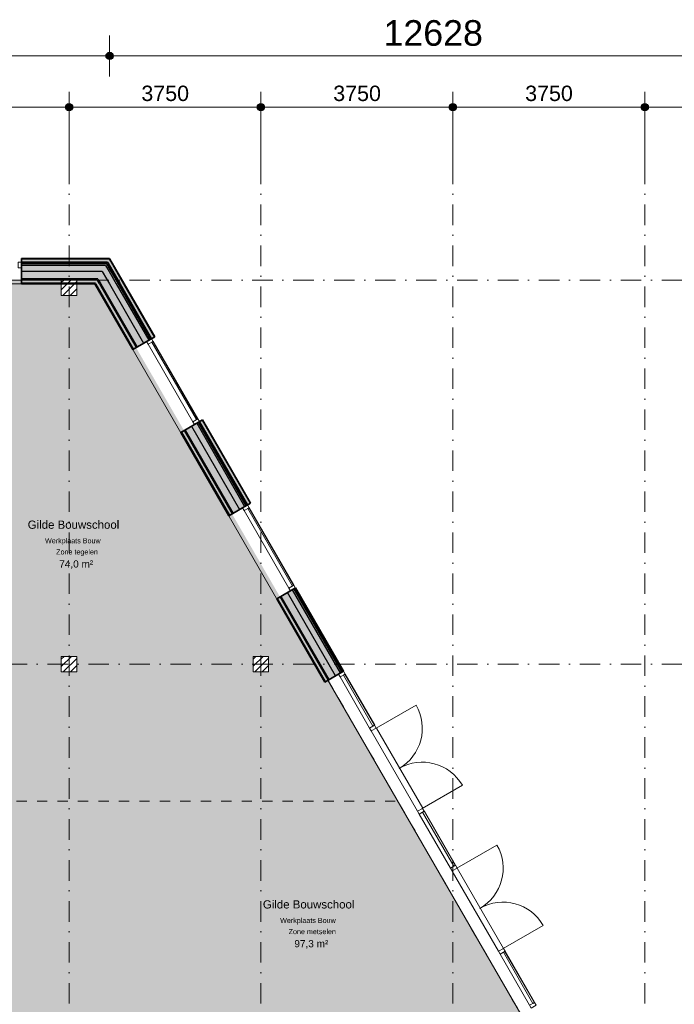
# Model space of a CAD drawing. Header units: millimetres. Extents: x 1557 to 319405, y -11609 to 73584.
# Tile 61 of 103: x 220923 to 233715, y 54359 to 73584. Entities that reach past the tile are written whole.
import ezdxf

# ---------------------------------------------------------------- set-up
doc = ezdxf.new("R2010")
doc.units = ezdxf.units.MM
doc.linetypes.add('Hidden_2_', pattern=[400, 200, -200])
doc.linetypes.add('RR_Level', pattern=[800, 400, -200, 0, -200])
for name, color, linetype, lineweight in [('A-____-____-DIMS', 211, 'Continuous', 9), ('A-____-____-DIMS-200', 211, 'Continuous', 9), ('A-AREA-____-IDEN', 2, 'Continuous', 13), ('A-AREA-____-OTLN', 32, 'Hidden_2_', 13), ('A-AREA-____-PATT', 32, 'Continuous', 9), ('A-DOOR-____-MCUT', 31, 'Continuous', 13), ('A-DOOR-____-OTLN', 31, 'Continuous', 18), ('A-FLOR-____-OTLN', 192, 'Continuous', 18), ('A-GLAZ-CURT-MCUT', 52, 'Continuous', 13), ('A-GLAZ-CURT-OTLN', 52, 'Continuous', 13), ('A-GLAZ-CWMG-MCUT', 51, 'Continuous', 13), ('A-GLAZ-CWMG-OTLN', 51, 'Continuous', 13), ('A-WALL-____-MCUT', 113, 'Continuous', 35), ('A-WALL-____-OTLN', 113, 'Continuous', 18), ('A-WALL-____-PATT', 111, 'Continuous', 35), ('S-COLS-____-MCUT', 52, 'Continuous', 25), ('S-COLS-____-OTLN', 52, 'Continuous', 18), ('S-GRID-____-OTLN', 1, 'Continuous', 9)]:
    doc.layers.add(name, color=color, linetype=linetype, lineweight=lineweight)
doc.styles.add('Arial_1', font='arial.ttf', dxfattribs={"height": 100})
doc.styles.add('Arial_2', font='arial.ttf', dxfattribs={"height": 300})
doc.styles.add('Arial_5', font='arial.ttf', dxfattribs={"height": 500})
doc.styles.add('Arial_B', font='txt', dxfattribs={"height": 160})
doc.styles.add('Arial_B_1', font='txt', dxfattribs={"height": 100})
doc.styles.add('Arial_I', font='txt', dxfattribs={"height": 140})
doc.dimstyles.new('1_5mm_interne_maten_en_details', dxfattribs={"dimscale": 304.8, "dimtxt": 1.004192, "dimasz": 1.83727, "dimexe": 0.984252, "dimexo": 0.0625, "dimgap": 0.098425, "dimtad": 1, "dimdec": 0, "dimlfac": 304.8, "dimzin": 0, "dimdsep": 46, "dimtxsty": 'Arial_2', "dimblk1": 'DOTSMALL', "dimblk2": 'DOTSMALL', "dimsah": 1, "dimcen": 0.09, "dimdle": 1.181102, "dimazin": 0, "dimtfac": 1, "dimtdec": 4, "dimtix": 1, "dimtmove": 0, "dimatfit": 3, "dimfxl": 0.003229, "dimfxlon": 1, "dimtvp": 1, "dimtfill": 1, "dimtolj": 1, "dimtzin": 0, "dimlwd": 13, "dimlwe": 13, "dimarcsym": 2})
doc.dimstyles.new('2_5mm_totaalmaatvoering', dxfattribs={"dimscale": 304.8, "dimtxt": 1.673654, "dimasz": 1.83727, "dimexe": 1.312336, "dimexo": 0.0625, "dimgap": 0.164042, "dimtad": 1, "dimdec": 0, "dimlfac": 304.8, "dimzin": 0, "dimdsep": 46, "dimtxsty": 'Arial_5', "dimblk1": 'DOTSMALL', "dimblk2": 'DOTSMALL', "dimsah": 1, "dimcen": 0.09, "dimdle": 1.64042, "dimazin": 0, "dimtfac": 1, "dimtdec": 4, "dimtix": 1, "dimtmove": 0, "dimatfit": 3, "dimfxl": 0.004306, "dimfxlon": 1, "dimtvp": 1, "dimtfill": 1, "dimtolj": 1, "dimtzin": 0, "dimlwd": 13, "dimlwe": 13, "dimarcsym": 2})

# ---------------------------------------------------------------- blocks, each defined once
blk = doc.blocks.new('System Panel - Triple glas-716471-plot_V0 Copy 1')
at = {"layer": 'A-GLAZ-CURT-MCUT', "color": 170, "lineweight": 9}
for p, q in [((576.25, 52.5), (-576.25, 52.5)), ((-576.25, 52.5), (-576.25, 17.5)), ((-576.25, 17.5), (576.25, 17.5)), ((576.25, 17.5), (576.25, 52.5))]:
    blk.add_line(p, q, dxfattribs=at)
blk = doc.blocks.new('Rectangular Mullion - 65 x 114mm-704838-plot_V0 Copy 1')
at = {"layer": 'A-GLAZ-CWMG-OTLN', "color": 170, "lineweight": 9}
for p, q in [((60666, 59753), (60090, 60751)), ((60765, 59810), (60188, 60808))]:
    blk.add_line(p, q, dxfattribs=at)
blk = doc.blocks.new('Rectangular Mullion - 65 x 114mm-702665-plot_V0 Copy 1')
at = {"layer": 'A-GLAZ-CWMG-MCUT', "color": 170, "lineweight": 9}
for p, q in [((-65, 57), (0, 57)), ((-65, -57), (-65, 57)), ((0, 57), (0, -57)), ((0, -57), (-65, -57))]:
    blk.add_line(p, q, dxfattribs=at)
blk = doc.blocks.new('Doors_Dbl_Glass_No_Frame_2 - Glass_Door-702339-plot_V0 Copy 1')
at = {"layer": 'A-DOOR-____-MCUT', "color": 170, "lineweight": 9}
for p, q in [((-905, 50), (-905, 955)), ((905, 50), (905, 955))]:
    blk.add_line(p, q, dxfattribs=at)
at = {"layer": 'A-DOOR-____-OTLN', "color": 170, "lineweight": 9}
for centre, start, end in [((-905, 50), 0, 90), ((905, 50), 90, 180)]:
    blk.add_arc(centre, 905, start, end, dxfattribs=at)
blk = doc.blocks.new('Rectangular Mullion - 65 x 114mm-463994-plot_V0 Copy 1')
at = {"layer": 'A-GLAZ-CWMG-OTLN', "color": 170, "lineweight": 9}
for p, q in [((67327, 2357), (67803, 4103)), ((67437, 2327), (67913, 4073))]:
    blk.add_line(p, q, dxfattribs=at)
blk = doc.blocks.new('Rectangular Mullion - 65 x 114mm-701461-plot_V0 Copy 1')
at = {"layer": 'A-GLAZ-CWMG-MCUT', "color": 170, "lineweight": 9}
for p, q in [((-32.5, 57), (32.5, 57)), ((-32.5, -57), (-32.5, 57)), ((32.5, 57), (32.5, -57)), ((32.5, -57), (-32.5, -57))]:
    blk.add_line(p, q, dxfattribs=at)
blk = doc.blocks.new('System Panel - Triple glas-716472-plot_V0 Copy 1')
at = {"layer": 'A-GLAZ-CURT-MCUT', "color": 170, "lineweight": 9}
for p, q in [((609, 53), (-609, 53)), ((-609, 53), (-609, 18)), ((-609, 18), (609, 18)), ((609, 18), (609, 53))]:
    blk.add_line(p, q, dxfattribs=at)
blk = doc.blocks.new('System Panel - Triple glas-727215-plot_V0 Copy 1')
at = {"layer": 'A-GLAZ-CURT-MCUT', "color": 170, "lineweight": 9}
for p, q in [((576, 53), (-576, 53)), ((-576, 53), (-576, 17)), ((-576, 17), (576, 17)), ((576, 17), (576, 53))]:
    blk.add_line(p, q, dxfattribs=at)
blk = doc.blocks.new('Rectangular Mullion - 65 x 114mm-704887-plot_V0 Copy 1')
at = {"layer": 'A-GLAZ-CWMG-OTLN', "color": 170, "lineweight": 9}
for p, q in [((62245, 57018), (61636, 58073)), ((62344, 57075), (61735, 58130))]:
    blk.add_line(p, q, dxfattribs=at)
blk = doc.blocks.new('System Panel - HR__-715992-plot_V0 Copy 1')
at = {"layer": 'A-GLAZ-CURT-MCUT', "color": 170, "lineweight": 9}
for p, q in [((872, 47), (-872, 47)), ((-872, 47), (-872, 23)), ((-872, 23), (872, 23)), ((872, 23), (872, 47))]:
    blk.add_line(p, q, dxfattribs=at)
blk = doc.blocks.new('Rectangular Mullion - 65 x 114mm-464001-plot_V0 Copy 1')
at = {"layer": 'A-GLAZ-CWMG-OTLN', "color": 170, "lineweight": 9}
for p, q in [((65863, -3007), (66322, -1324)), ((65973, -3037), (66432, -1354))]:
    blk.add_line(p, q, dxfattribs=at)
blk = doc.blocks.new('Rectangular Mullion - 65 x 114mm-715993-plot_V0 Copy 1')
at = {"layer": 'A-GLAZ-CWMG-MCUT', "color": 170, "lineweight": 9}
for p, q in [((-65, 57), (0, 57)), ((-65, -57), (-65, 57)), ((0, 57), (0, -57)), ((0, -57), (-65, -57))]:
    blk.add_line(p, q, dxfattribs=at)
blk = doc.blocks.new('System Panel - HR__-716001-plot_V0 Copy 1')
at = {"layer": 'A-GLAZ-CURT-MCUT', "color": 170, "lineweight": 9}
for p, q in [((872.5, -22.5), (-872.5, -22.5)), ((-872.5, -22.5), (-872.5, -47.5)), ((-872.5, -47.5), (872.5, -47.5)), ((872.5, -47.5), (872.5, -22.5))]:
    blk.add_line(p, q, dxfattribs=at)
blk = doc.blocks.new('Rectangular Mullion - 65 x 114mm-572436-plot_V0 Copy 1')
at = {"layer": 'A-GLAZ-CWMG-OTLN', "color": 170, "lineweight": 9}
for p, q in [((53789, -4849), (52044, -4849)), ((53789, -4963), (52044, -4963))]:
    blk.add_line(p, q, dxfattribs=at)
blk = doc.blocks.new('Rectangular Mullion - 65 x 114mm-716002-plot_V0 Copy 1')
at = {"layer": 'A-GLAZ-CWMG-MCUT', "color": 170, "lineweight": 9}
for p, q in [((-65, 57), (0, 57)), ((-65, -57), (-65, 57)), ((0, 57), (0, -57)), ((0, -57), (-65, -57))]:
    blk.add_line(p, q, dxfattribs=at)
blk = doc.blocks.new('Rectangular Mullion - 65 x 114mm-716030-plot_V0 Copy 1')
at = {"layer": 'A-GLAZ-CWMG-MCUT', "color": 170, "lineweight": 9}
for p, q in [((0, 57), (-65, 57)), ((-65, 57), (-65, -57)), ((0, -57), (0, 57)), ((-65, -57), (0, -57))]:
    blk.add_line(p, q, dxfattribs=at)
blk = doc.blocks.new('Rectangular Mullion - 65 x 114mm-716021-plot_V0 Copy 1')
at = {"layer": 'A-GLAZ-CWMG-MCUT', "color": 170, "lineweight": 9}
for p, q in [((0, 57), (-65, 57)), ((-65, 57), (-65, -57)), ((0, -57), (0, 57)), ((-65, -57), (0, -57))]:
    blk.add_line(p, q, dxfattribs=at)
blk = doc.blocks.new('Rectangular Mullion - 65 x 114mm-702672-plot_V0 Copy 1')
at = {"layer": 'A-GLAZ-CWMG-MCUT', "color": 170, "lineweight": 9}
for p, q in [((0, 57), (-65, 57)), ((-65, 57), (-65, -57)), ((0, -57), (0, 57)), ((-65, -57), (0, -57))]:
    blk.add_line(p, q, dxfattribs=at)
blk = doc.blocks.new('027_Gilde - ATC_FacadeModel_rvt-2-plot_V0 Copy 1')
at = {"layer": 'A-WALL-____-OTLN', "lineweight": 5}
for points in [[(55579, 68850), (55613, 68850), (55579, 68910), (53860, 68910), (53860, 68850), (55556, 68850)], [(56405, 67359), (56457, 67389), (55613, 68850), (55544, 68850), (56388, 67389)], [(55524, 68785), (55541, 68785), (55523, 68815), (53860, 68815), (53860, 68785), (55507, 68785)], [(56349, 67327), (56375, 67342), (55541, 68785), (55507, 68785), (56339, 67344)], [(58280, 64112), (58332, 64142), (57395, 65765), (57343, 65735), (58224, 64209)], [(58224, 64079), (58250, 64094), (57313, 65718), (57287, 65703), (58205, 64112)], [(60099, 60832), (60125, 60847), (59188, 62470), (59162, 62455), (60083, 60860)]]:
    blk.add_hatch(color=67, dxfattribs=at).paths.add_polyline_path(points)
at = {"layer": 'A-WALL-____-PATT', "lineweight": 5}
for points in [[(53860, 68910), (55590, 68910), (55585, 68920), (53860, 68920)], [(55064, 68830), (55556, 68830), (55544, 68850), (53860, 68850), (53860, 68830)], [(55524, 68815), (55541, 68815), (55532, 68830), (53860, 68830), (53860, 68815), (55523, 68815)], [(56388, 67349), (56405, 67359), (55555, 68830), (55533, 68830), (56375, 67372)], [(55541, 68670), (55573, 68670), (55506, 68785), (53860, 68785), (53860, 68670), (55541, 68670)], [(55357, 68525), (55524, 68525), (55440, 68670), (53860, 68670), (53860, 68525), (55356, 68525)], [(56249, 67269), (56349, 67327), (55573, 68670), (55440, 68670), (56124, 67486)], [(56375, 67342), (56388, 67349), (55541, 68815), (55524, 68815), (56349, 67387)], [(55341, 68500), (55371, 68500), (55356, 68525), (53860, 68525), (53860, 68500), (55341, 68500)], [(56102, 67184), (56124, 67196), (55371, 68500), (55342, 68500), (56050, 67274)], [(56124, 67196), (56249, 67269), (55524, 68525), (55357, 68525), (56102, 67234)], [(56037, 67146), (56050, 67154), (55316, 68425), (55299, 68424), (55550, 67991)], [(56050, 67154), (56102, 67184), (55376, 68440), (55308, 68439), (55567, 67991)], [(57925, 63907), (57977, 63937), (57039, 65560), (56988, 65530), (57901, 63949)], [(57977, 63937), (57999, 63949), (57061, 65573), (57040, 65560), (57970, 63949)], [(57999, 63949), (58125, 64022), (57187, 65645), (57061, 65573)], [(58125, 64022), (58224, 64079), (57287, 65703), (57187, 65645), (58095, 64072)], [(58250, 64094), (58263, 64102), (57326, 65725), (57313, 65718), (58246, 64102)], [(58263, 64102), (58280, 64112), (57342, 65735), (57326, 65725), (58257, 64112)], [(57912, 63899), (57925, 63907), (56988, 65530), (56975, 65523), (57908, 63907)], [(60138, 60854), (60156, 60864), (59218, 62488), (59201, 62478), (60125, 60877)], [(59801, 60659), (59853, 60689), (58914, 62312), (58863, 62283), (59789, 60679)], [(59853, 60689), (59874, 60702), (58937, 62325), (58915, 62313), (59845, 60702)], [(59874, 60702), (60000, 60774), (59062, 62398), (58937, 62325), (59858, 60730)], [(60000, 60774), (60099, 60832), (59162, 62455), (59062, 62398), (59983, 60802)], [(60125, 60847), (60138, 60854), (59201, 62478), (59188, 62470), (60121, 60854)]]:
    blk.add_hatch(color=67, dxfattribs=at).paths.add_polyline_path(points)
at = {"layer": 'A-WALL-____-PATT', "lineweight": 18}
for points in [[(56457, 67389), (56466, 67394), (55590, 68910), (55579, 68910), (56408, 67474)], [(58332, 64142), (58341, 64147), (57403, 65770), (57395, 65765), (58280, 64232)], [(59788, 60652), (59801, 60659), (58863, 62283), (58850, 62275), (59783, 60659)]]:
    blk.add_hatch(color=47, dxfattribs=at).paths.add_polyline_path(points)
at = {"layer": 'A-WALL-____-PATT', "lineweight": 5}
h = blk.add_hatch(color=67, dxfattribs=at)
h.paths.add_polyline_path([(55308, 68440), (55377, 68440), (55341, 68500), (54941, 68500), (54941, 68440), (55307, 68440)])
h.paths.add_polyline_path([(53860, 68440), (54641, 68440), (54641, 68500), (53860, 68500)])
at = {"layer": 'A-WALL-____-PATT', "lineweight": 18}
h = blk.add_hatch(color=47, dxfattribs=at)
h.paths.add_polyline_path([(55299, 68425), (55316, 68425), (55307, 68440), (54941, 68440), (54941, 68425), (55298, 68425)])
h.paths.add_polyline_path([(54641, 68425), (54641, 68440), (53860, 68440), (53860, 68425)])
at = {"layer": 'A-WALL-____-MCUT', "color": 50}
for p, q in [((55585, 68920), (53860, 68920)), ((53860, 68920), (53860, 68425)), ((55590, 68910), (55585, 68920)), ((55870, 68425), (55590, 68910)), ((53860, 68425), (55299, 68425)), ((55299, 68425), (56037, 67146)), ((56466, 67394), (55870, 68425)), ((56037, 67146), (56466, 67394)), ((57403, 65770), (56975, 65523)), ((58341, 64147), (57403, 65770)), ((56975, 65523), (57912, 63899)), ((57912, 63899), (58341, 64147)), ((59218, 62488), (58850, 62275)), ((60156, 60864), (59218, 62488)), ((58850, 62275), (59788, 60652)), ((59788, 60652), (60156, 60864))]:
    blk.add_line(p, q, dxfattribs=at)
at = {"layer": 'A-WALL-____-MCUT', "color": 130, "lineweight": 25}
for p, q in [((55579, 68910), (53860, 68910)), ((55544, 68850), (53860, 68850)), ((55533, 68830), (53860, 68830)), ((55533, 68830), (55541, 68815)), ((55544, 68850), (55556, 68830)), ((55556, 68830), (55790, 68425)), ((55579, 68910), (55613, 68850)), ((55613, 68850), (55859, 68425)), ((55524, 68815), (53860, 68815)), ((55507, 68785), (53860, 68785)), ((55440, 68670), (53860, 68670)), ((55440, 68670), (55524, 68525)), ((55507, 68785), (55573, 68670)), ((55524, 68815), (55541, 68785)), ((55541, 68815), (55767, 68425)), ((55541, 68785), (55749, 68425)), ((55573, 68670), (55715, 68425)), ((55357, 68525), (53860, 68525)), ((55342, 68500), (53860, 68500)), ((55342, 68500), (55377, 68440)), ((55357, 68525), (55371, 68500)), ((55371, 68500), (55414, 68425)), ((55524, 68525), (55582, 68425)), ((55308, 68440), (53860, 68440)), ((55308, 68440), (55316, 68425)), ((55316, 68425), (56050, 67154)), ((55377, 68440), (55385, 68425)), ((55385, 68425), (56102, 67184)), ((55414, 68425), (56124, 67196)), ((55582, 68425), (56249, 67269)), ((55715, 68425), (56349, 67327)), ((55749, 68425), (56375, 67342)), ((55767, 68425), (56388, 67349)), ((55790, 68425), (56405, 67359)), ((55859, 68425), (56457, 67389)), ((57395, 65765), (58332, 64142)), ((57040, 65560), (57977, 63937)), ((57061, 65573), (57999, 63949)), ((57187, 65645), (58125, 64022)), ((57287, 65703), (58224, 64079)), ((57313, 65718), (58250, 64094)), ((57326, 65725), (58263, 64102)), ((57343, 65735), (58280, 64112)), ((56988, 65530), (57925, 63907)), ((59853, 60689), (58915, 62313)), ((59874, 60702), (58937, 62325)), ((60000, 60774), (59062, 62398)), ((60099, 60832), (59162, 62455)), ((60125, 60847), (59188, 62470)), ((60138, 60854), (59201, 62478)), ((59801, 60659), (58863, 62283))]:
    blk.add_line(p, q, dxfattribs=at)
at = {"layer": 'A-WALL-____-OTLN', "color": 210}
for p, q in [((53860, 68425), (51985, 68425)), ((59771, 60679), (55298, 68425))]:
    blk.add_line(p, q, dxfattribs=at)
at = {"layer": 'A-DOOR-____-OTLN', "color": 210, "lineweight": 18, "rotation": 300.0048690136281}
for p in [(61200, 58941), (62779, 56207)]:
    blk.add_blockref('Doors_Dbl_Glass_No_Frame_2 - Glass_Door-702339-plot_V0 Copy 1', p, dxfattribs=at)
at = {"layer": 'A-GLAZ-CURT-OTLN', "color": 210, "lineweight": 18}
for name, p, rotation in [('System Panel - HR__-715992-plot_V0 Copy 1', (56825, 66519), 300.0048690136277), ('System Panel - HR__-716001-plot_V0 Copy 1', (58700, 63271), 120.0048690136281), ('System Panel - Triple glas-716471-plot_V0 Copy 1', (60427, 60280), 300.0048690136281), ('System Panel - Triple glas-716472-plot_V0 Copy 1', (61990, 57574), 300.0048690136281), ('System Panel - Triple glas-727215-plot_V0 Copy 1', (63553, 54868), 300.0048690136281)]:
    blk.add_blockref(name, p, dxfattribs=dict(at, rotation=rotation))
at = {"layer": 'A-GLAZ-CWMG-OTLN', "color": 210, "lineweight": 18}
for name, p in [('Rectangular Mullion - 65 x 114mm-716030-plot_V0 Copy 1', (53860, 68793)), ('Rectangular Mullion - 65 x 114mm-704838-plot_V0 Copy 1', (0, 0)), ('Rectangular Mullion - 65 x 114mm-704887-plot_V0 Copy 1', (0, 0)), ('Rectangular Mullion - 65 x 114mm-704838-plot_V0 Copy 1', (3125, -5412))]:
    blk.add_blockref(name, p, dxfattribs=at)
for name, p, rotation in [('Rectangular Mullion - 65 x 114mm-464001-plot_V0 Copy 1', (8721, 21062), 45.26753717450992), ('Rectangular Mullion - 65 x 114mm-716021-plot_V0 Copy 1', (56356, 67331), 120.0048690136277), ('Rectangular Mullion - 65 x 114mm-572436-plot_V0 Copy 1', (80913, 14993), 120.0048690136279), ('Rectangular Mullion - 65 x 114mm-716030-plot_V0 Copy 1', (59169, 62459), 300.0048690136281), ('Rectangular Mullion - 65 x 114mm-702672-plot_V0 Copy 1', (60106, 60836), 120.0048690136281), ('Rectangular Mullion - 65 x 114mm-463994-plot_V0 Copy 1', (15894, 8642), 45.26753717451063), ('Rectangular Mullion - 65 x 114mm-463994-plot_V0 Copy 1', (17473, 5907), 45.26753717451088)]:
    blk.add_blockref(name, p, dxfattribs=dict(at, rotation=rotation))
at = {"layer": 'A-GLAZ-CWMG-OTLN', "color": 210, "lineweight": 18, "extrusion": (0, 0, -1)}
for name, p, rotation in [('Rectangular Mullion - 65 x 114mm-715993-plot_V0 Copy 1', (-57293, 65707), 239.9951309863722), ('Rectangular Mullion - 65 x 114mm-716002-plot_V0 Copy 1', (-58231, 64083), 59.99513098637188), ('Rectangular Mullion - 65 x 114mm-701461-plot_V0 Copy 1', (-60731, 59753), 239.9951309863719), ('Rectangular Mullion - 65 x 114mm-701461-plot_V0 Copy 1', (-61669, 58129), 239.9951309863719), ('Rectangular Mullion - 65 x 114mm-701461-plot_V0 Copy 1', (-62310, 57019), 239.9951309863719), ('Rectangular Mullion - 65 x 114mm-701461-plot_V0 Copy 1', (-63248, 55395), 239.9951309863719), ('Rectangular Mullion - 65 x 114mm-702665-plot_V0 Copy 1', (-63873, 54313), 239.9951309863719)]:
    blk.add_blockref(name, p, dxfattribs=dict(at, rotation=rotation))
blk = doc.blocks.new('NLRS_28_SC_LIB_kolom recht_generiek_ISR - kolom hout_Ontwerp-V92-plot_V0 Copy 1')
at = {"layer": 'S-COLS-____-OTLN', "lineweight": 9}
h = blk.add_hatch(dxfattribs=at)
h.set_pattern_fill('FP_74', color=256, style=0, pattern_type=2)
h.set_pattern_definition([(45, (-58541.48, -61000), (-70.71068, 70.71068), [])])
h.paths.add_polyline_path([(-150, -150), (150, -150), (150, 150), (-150, 150), (-150, -108)])
at = {"layer": 'S-COLS-____-MCUT', "lineweight": 18}
for p, q in [((150, 150), (-150, 150)), ((-150, 150), (-150, -150)), ((150, -150), (150, 150)), ((-150, -150), (150, -150))]:
    blk.add_line(p, q, dxfattribs=at)
blk = doc.blocks.new('NLRS_28_SC_LIB_kolom recht_generiek_ISR - kolom hout_Ontwerp-V93-plot_V0 Copy 1')
at = {"layer": 'S-COLS-____-OTLN', "lineweight": 9}
h = blk.add_hatch(dxfattribs=at)
h.set_pattern_fill('FP_75', color=256, style=0, pattern_type=2)
h.set_pattern_definition([(45, (-54791.48, -61000), (-70.71068, 70.71068), [])])
h.paths.add_polyline_path([(150, -150), (150, 150), (-150, 150), (-150, -150)])
at = {"layer": 'S-COLS-____-MCUT', "lineweight": 18}
for p, q in [((150, 150), (-150, 150)), ((-150, 150), (-150, -150)), ((150, -150), (150, 150)), ((-150, -150), (150, -150))]:
    blk.add_line(p, q, dxfattribs=at)
blk = doc.blocks.new('NLRS_28_SC_LIB_kolom recht_generiek_ISR - kolom hout_Ontwerp-V97-plot_V0 Copy 1')
at = {"layer": 'S-COLS-____-OTLN', "lineweight": 9}
h = blk.add_hatch(dxfattribs=at)
h.set_pattern_fill('FP_79', color=256, style=0, pattern_type=2)
h.set_pattern_definition([(45, (-54791.48, -68350), (-70.71068, 70.71068), [])])
h.paths.add_polyline_path([(150, -150), (150, 150), (-150, 150), (-150, -150)])
at = {"layer": 'S-COLS-____-MCUT', "lineweight": 18}
for p, q in [((150, 150), (-150, 150)), ((-150, 150), (-150, -150)), ((150, -150), (150, 150)), ((-150, -150), (150, -150))]:
    blk.add_line(p, q, dxfattribs=at)
blk = doc.blocks.new('DIMBLOCK51-plot_V0 Copy 1')
at = {"layer": 'A-____-____-DIMS-200', "lineweight": 25}
h = blk.add_hatch(color=256, dxfattribs=at)
edge = h.paths.add_edge_path()
edge.add_arc((218137, 71876), 70, 0, 360)
h = blk.add_hatch(color=256, dxfattribs=at)
edge = h.paths.add_edge_path()
edge.add_arc((221887, 71876), 70, 0, 360)
at = {"layer": 'A-____-____-DIMS-200', "lineweight": 13}
for p, q in [((218137, 71576), (218137, 72176)), ((221887, 71576), (221887, 72176)), ((218137, 71876), (221887, 71876)), ((218137, 71876), (218137, 71576)), ((221887, 71876), (221887, 71576))]:
    blk.add_line(p, q, dxfattribs=at)
at = {"layer": 'A-____-____-DIMS-200', "lineweight": 25}
for centre in [(218137, 71876), (221887, 71876)]:
    blk.add_circle(centre, 70, dxfattribs=at)
at = {"layer": 'A-____-____-DIMS-200', "color": 0, "lineweight": 13, "insert": (219550, 72296), "char_height": 300, "width": 1107.53, "attachment_point": 1, "line_spacing_factor": 0.941778, "style": 'Arial_2', "bg_fill": 3, "box_fill_scale": 1.25, "bg_fill_color": 256, "bg_fill_true_color": 13158600, "bg_fill_transparency": 0}
blk.add_mtext('3750', dxfattribs=at)
blk = doc.blocks.new('_DotSmall')
at = {"color": 0, "linetype": 'ByBlock', "const_width": 0.5}
blk.add_lwpolyline([(-0.0625, 0, 1), (0.0625, 0, 1)], format="xyb", close=True, dxfattribs=at)
blk = doc.blocks.new('DIMBLOCK52-plot_V0 Copy 1')
at = {"layer": 'A-____-____-DIMS-200', "lineweight": 25}
h = blk.add_hatch(color=256, dxfattribs=at)
edge = h.paths.add_edge_path()
edge.add_arc((221887, 71876), 70, 0, 360)
h = blk.add_hatch(color=256, dxfattribs=at)
edge = h.paths.add_edge_path()
edge.add_arc((225637, 71876), 70, 0, 360)
at = {"layer": 'A-____-____-DIMS-200', "lineweight": 13}
for p, q in [((221887, 71576), (221887, 72176)), ((225637, 71576), (225637, 72176)), ((221887, 71876), (225637, 71876)), ((221887, 71876), (221887, 71576)), ((225637, 71876), (225637, 71576))]:
    blk.add_line(p, q, dxfattribs=at)
at = {"layer": 'A-____-____-DIMS-200', "lineweight": 25}
for centre in [(221887, 71876), (225637, 71876)]:
    blk.add_circle(centre, 70, dxfattribs=at)
at = {"layer": 'A-____-____-DIMS-200', "color": 0, "lineweight": 13, "insert": (223300, 72296), "char_height": 300, "width": 1107.53, "attachment_point": 1, "line_spacing_factor": 0.941778, "style": 'Arial_2', "bg_fill": 3, "box_fill_scale": 1.25, "bg_fill_color": 256, "bg_fill_true_color": 13158600, "bg_fill_transparency": 0}
blk.add_mtext('3750', dxfattribs=at)
blk = doc.blocks.new('DIMBLOCK53-plot_V0 Copy 1')
at = {"layer": 'A-____-____-DIMS-200', "lineweight": 25}
h = blk.add_hatch(color=256, dxfattribs=at)
edge = h.paths.add_edge_path()
edge.add_arc((225637, 71876), 70, 0, 360)
h = blk.add_hatch(color=256, dxfattribs=at)
edge = h.paths.add_edge_path()
edge.add_arc((229387, 71876), 70, 0, 360)
at = {"layer": 'A-____-____-DIMS-200', "lineweight": 13}
for p, q in [((225637, 71576), (225637, 72176)), ((229387, 71576), (229387, 72176)), ((225637, 71876), (229387, 71876)), ((225637, 71876), (225637, 71576)), ((229387, 71876), (229387, 71576))]:
    blk.add_line(p, q, dxfattribs=at)
at = {"layer": 'A-____-____-DIMS-200', "lineweight": 25}
for centre in [(225637, 71876), (229387, 71876)]:
    blk.add_circle(centre, 70, dxfattribs=at)
at = {"layer": 'A-____-____-DIMS-200', "color": 0, "lineweight": 13, "insert": (227050, 72296), "char_height": 300, "width": 1107.53, "attachment_point": 1, "line_spacing_factor": 0.941778, "style": 'Arial_2', "bg_fill": 3, "box_fill_scale": 1.25, "bg_fill_color": 256, "bg_fill_true_color": 13158600, "bg_fill_transparency": 0}
blk.add_mtext('3750', dxfattribs=at)
blk = doc.blocks.new('DIMBLOCK54-plot_V0 Copy 1')
at = {"layer": 'A-____-____-DIMS-200', "lineweight": 25}
h = blk.add_hatch(color=256, dxfattribs=at)
edge = h.paths.add_edge_path()
edge.add_arc((229387, 71876), 70, 0, 360)
h = blk.add_hatch(color=256, dxfattribs=at)
edge = h.paths.add_edge_path()
edge.add_arc((233137, 71876), 70, 0, 360)
at = {"layer": 'A-____-____-DIMS-200', "lineweight": 13}
for p, q in [((229387, 71576), (229387, 72176)), ((233137, 71576), (233137, 72176)), ((229387, 71876), (233137, 71876)), ((229387, 71876), (229387, 71576)), ((233137, 71876), (233137, 71576))]:
    blk.add_line(p, q, dxfattribs=at)
at = {"layer": 'A-____-____-DIMS-200', "lineweight": 25}
for centre in [(229387, 71876), (233137, 71876)]:
    blk.add_circle(centre, 70, dxfattribs=at)
at = {"layer": 'A-____-____-DIMS-200', "color": 0, "lineweight": 13, "insert": (230800, 72296), "char_height": 300, "width": 1107.53, "attachment_point": 1, "line_spacing_factor": 0.941778, "style": 'Arial_2', "bg_fill": 3, "box_fill_scale": 1.25, "bg_fill_color": 256, "bg_fill_true_color": 13158600, "bg_fill_transparency": 0}
blk.add_mtext('3750', dxfattribs=at)
blk = doc.blocks.new('DIMBLOCK55-plot_V0 Copy 1')
at = {"layer": 'A-____-____-DIMS-200', "lineweight": 25}
h = blk.add_hatch(color=256, dxfattribs=at)
edge = h.paths.add_edge_path()
edge.add_arc((233137, 71876), 70, 0, 360)
h = blk.add_hatch(color=256, dxfattribs=at)
edge = h.paths.add_edge_path()
edge.add_arc((236887, 71876), 70, 0, 360)
at = {"layer": 'A-____-____-DIMS-200', "lineweight": 13}
for p, q in [((233137, 71576), (233137, 72176)), ((236887, 71576), (236887, 72176)), ((233137, 71876), (236887, 71876)), ((233137, 71876), (233137, 71576)), ((236887, 71876), (236887, 71576))]:
    blk.add_line(p, q, dxfattribs=at)
at = {"layer": 'A-____-____-DIMS-200', "lineweight": 25}
for centre in [(233137, 71876), (236887, 71876)]:
    blk.add_circle(centre, 70, dxfattribs=at)
at = {"layer": 'A-____-____-DIMS-200', "color": 0, "lineweight": 13, "insert": (234550, 72296), "char_height": 300, "width": 1107.53, "attachment_point": 1, "line_spacing_factor": 0.941778, "style": 'Arial_2', "bg_fill": 3, "box_fill_scale": 1.25, "bg_fill_color": 256, "bg_fill_true_color": 13158600, "bg_fill_transparency": 0}
blk.add_mtext('3750', dxfattribs=at)
blk = doc.blocks.new('DIMBLOCK76-plot_V0 Copy 1')
at = {"layer": 'A-____-____-DIMS-200', "lineweight": 25}
h = blk.add_hatch(color=256, dxfattribs=at)
edge = h.paths.add_edge_path()
edge.add_arc((168592, 72876), 70, 0, 360)
h = blk.add_hatch(color=256, dxfattribs=at)
edge = h.paths.add_edge_path()
edge.add_arc((222680, 72876), 70, 0, 360)
at = {"layer": 'A-____-____-DIMS-200', "lineweight": 13}
for p, q in [((168592, 72476), (168592, 73276)), ((222680, 72476), (222680, 73276)), ((168092, 72876), (222680, 72876)), ((168592, 72876), (168592, 72476)), ((222680, 72876), (222680, 72476))]:
    blk.add_line(p, q, dxfattribs=at)
at = {"layer": 'A-____-____-DIMS-200', "lineweight": 25}
for centre in [(168592, 72876), (222680, 72876)]:
    blk.add_circle(centre, 70, dxfattribs=at)
at = {"layer": 'A-____-____-DIMS-200', "color": 0, "lineweight": 13, "insert": (194674, 73575), "char_height": 500, "width": 2307.36, "attachment_point": 1, "line_spacing_factor": 0.941778, "style": 'Arial_5', "bg_fill": 3, "box_fill_scale": 1.25, "bg_fill_color": 256, "bg_fill_true_color": 13158600, "bg_fill_transparency": 0}
blk.add_mtext('54088', dxfattribs=at)
blk = doc.blocks.new('DIMBLOCK77-plot_V0 Copy 1')
at = {"layer": 'A-____-____-DIMS-200', "lineweight": 25}
h = blk.add_hatch(color=256, dxfattribs=at)
edge = h.paths.add_edge_path()
edge.add_arc((222680, 72876), 70, 0, 360)
h = blk.add_hatch(color=256, dxfattribs=at)
edge = h.paths.add_edge_path()
edge.add_arc((235308, 72876), 70, 0, 360)
at = {"layer": 'A-____-____-DIMS-200', "lineweight": 13}
for p, q in [((222680, 72476), (222680, 73276)), ((235308, 72476), (235308, 73276)), ((222680, 72876), (235308, 72876)), ((222680, 72876), (222680, 72476)), ((235308, 72876), (235308, 72476))]:
    blk.add_line(p, q, dxfattribs=at)
at = {"layer": 'A-____-____-DIMS-200', "lineweight": 25}
for centre in [(222680, 72876), (235308, 72876)]:
    blk.add_circle(centre, 70, dxfattribs=at)
at = {"layer": 'A-____-____-DIMS-200', "color": 0, "lineweight": 13, "insert": (228032, 73575), "char_height": 500, "width": 2307.36, "attachment_point": 1, "line_spacing_factor": 0.941778, "style": 'Arial_5', "bg_fill": 3, "box_fill_scale": 1.25, "bg_fill_color": 256, "bg_fill_true_color": 13158600, "bg_fill_transparency": 0}
blk.add_mtext('12628', dxfattribs=at)

msp = doc.modelspace()

# ---------------------------------------------------------------- hatches: boundary and pattern name
at = {"layer": 'A-AREA-____-PATT', "transparency": 33554509}
h = msp.add_hatch(color=254, dxfattribs=at)
h.paths.add_polyline_path([(227793.3841, 58325), (228312.8709, 58325), (226946.7964, 60688.6464), (226882.5863, 60651.574), (225945.0841, 62275.3444), (226010.0357, 62312.8449), (225071.537, 63936.0536), (225007.4543, 63899.0482), (224069.8163, 65522.7662), (224134.765, 65560.2717), (223196.261, 67183.4896), (223132.1783, 67146.4841), (222393.2149, 68425), (222036.5119, 68425), (222036.5119, 68200), (221736.5119, 68200), (221736.5119, 68425), (220955.0119, 68425), (220955.0119, 68500), (219080.0119, 68500), (219080.0119, 68425), (218286.5119, 68425), (218286.5119, 68200), (218061.5119, 68200), (218061.5119, 61150), (218286.5119, 61150), (218286.5119, 60850), (218061.5119, 60850), (218061.5119, 58325), (227760.8793, 58325)])
h.paths.add_polyline_path([(225486.5119, 60850), (225486.5119, 61150), (225786.5119, 61150), (225786.5119, 60850)])
h.paths.add_polyline_path([(221886.5119, 60850), (221736.5119, 60850), (221736.5119, 61150), (222036.5119, 61150), (222036.5119, 60850)])
h = msp.add_hatch(color=254, dxfattribs=at)
h.paths.add_polyline_path([(228048.2991, 46623.7714), (233248.7676, 49626.3207), (232573.056, 50796.4578), (232638.0048, 50835.1184), (231700.0063, 52457.4609), (231635.4262, 52420.1616), (230649.0975, 54128.3179), (230713.8603, 54167.1803), (228311.7161, 58325), (218061.5119, 58325), (218061.5119, 53650), (218286.5119, 53650), (218286.5119, 53350), (218061.5119, 53350), (218061.5119, 52875), (222411.5119, 52875), (222411.5119, 52800), (223445.5119, 52800), (223445.5119, 52875), (224439.0814, 52875), (228007.9906, 46693.5865)])
h.paths.add_polyline_path([(229536.5119, 53350), (229236.5119, 53350), (229236.5119, 53650), (229536.5119, 53650), (229536.5119, 53485.8803)])
h.paths.add_polyline_path([(225486.5119, 53350), (225486.5119, 53650), (225786.5119, 53650), (225786.5119, 53350)])
h.paths.add_polyline_path([(221886.5119, 53350), (221736.5119, 53350), (221736.5119, 53650), (222036.5119, 53650), (222036.5119, 53350)])

# ---------------------------------------------------------------- linework, layer by layer
at = {"layer": 'A-AREA-____-OTLN', "color": 9}
for p, q in [((226947.6624, 60689.1464), (230714.4771, 54166.1123)), ((218061.5119, 58325), (228437.206, 58325))]:
    msp.add_line(p, q, dxfattribs=at)
at = {"layer": 'A-FLOR-____-OTLN'}
msp.add_line((230713.6111, 54165.6122), (226946.7964, 60688.6464), dxfattribs=at)
at = {"layer": 'S-GRID-____-OTLN'}
for p, q in [((221886.5119, 71774.2271), (221886.5119, 70774.2271)), ((225636.5119, 71774.2271), (225636.5119, 70774.2271)), ((229386.5119, 71774.2271), (229386.5119, 70774.2271)), ((233136.5119, 71774.2271), (233136.5119, 70774.2271))]:
    msp.add_line(p, q, dxfattribs=at)
at = {"layer": 'S-GRID-____-OTLN', "linetype": 'RR_Level'}
for p, q in [((221886.5119, 70774.2271), (221886.5119, -6763.3674)), ((225636.5119, 70774.2271), (225636.5119, -6763.3674)), ((229386.5119, 70774.2271), (229386.5119, -6763.3674)), ((233136.5119, 70774.2271), (233136.5119, -6763.3674)), ((167060.7094, 68500), (245433.2051, 68500)), ((167060.7094, 61000), (245433.2051, 61000))]:
    msp.add_line(p, q, dxfattribs=at)

# ---------------------------------------------------------------- block references
at = {"lineweight": 5}
msp.add_blockref('027_Gilde - ATC_FacadeModel_rvt-2-plot_V0 Copy 1', (167095.0285, 0), dxfattribs=at)
at = {"layer": 'S-COLS-____-OTLN', "lineweight": 13}
for name, p in [('NLRS_28_SC_LIB_kolom recht_generiek_ISR - kolom hout_Ontwerp-V97-plot_V0 Copy 1', (221886.5119, 68350)), ('NLRS_28_SC_LIB_kolom recht_generiek_ISR - kolom hout_Ontwerp-V93-plot_V0 Copy 1', (221886.5119, 61000)), ('NLRS_28_SC_LIB_kolom recht_generiek_ISR - kolom hout_Ontwerp-V92-plot_V0 Copy 1', (225636.5119, 61000))]:
    msp.add_blockref(name, p, dxfattribs=at)

# ---------------------------------------------------------------- texts
at = {"layer": 'A-AREA-____-IDEN', "lineweight": 9, "attachment_point": 1}
for s, insert, char_height, width, style in [('Gilde Bouwschool', (221079.775, 63804.2402), 160, 2244.725, 'Arial_B'), ('Werkplaats Bouw', (221417.65, 63460.723), 100, 1539.24, 'Arial_B_1'), ('Zone tegelen', (221635.65, 63242.9856), 100, 1010.12625, 'Arial_1'), ('74,0 m²', (221695.65, 63027.0843), 140, 865.8225, 'Arial_I'), ('Gilde Bouwschool', (225674.7249, 56390.2063), 160, 2244.725, 'Arial_B'), ('Werkplaats Bouw', (226012.5999, 56046.6891), 100, 1539.24, 'Arial_B_1'), ('Zone metselen', (226178.5999, 55828.9518), 100, 1138.39625, 'Arial_1'), ('97,3 m²', (226290.5999, 55613.0505), 140, 865.8225, 'Arial_I')]:
    msp.add_mtext(s, dxfattribs=dict(at, insert=insert, char_height=char_height, width=width, style=style))

# ---------------------------------------------------------------- dimensions: what is measured, and where the dimension line sits
at = {"layer": 'A-____-____-DIMS', "lineweight": 13}
dim = msp.add_linear_dim(base=(222679.6423, 72876.0497), p1=(168591.5898, 72476.0497), p2=(222679.6423, 72476.0497), dimstyle='2_5mm_totaalmaatvoering', override={"dimpost": '<>', "dimfxl": 54088.052497}, dxfattribs=at)
dim.commit()
dim.dimension.update_dxf_attribs({"geometry": 'DIMBLOCK76-plot_V0 Copy 1', "text_midpoint": (195635.616, 73181.5067)})

# ---------------------------------------------------------------- next in the draw order: dimensions: what is measured, and where the dimension line sits
for base, p1, p2, dimstyle, override, picture, middle in [((235307.5566, 72876.0497), (222679.6423, 72476.0497), (235307.5566, 72476.0497), '2_5mm_totaalmaatvoering', {"dimpost": '<>', "dimfxl": 12627.914345}, 'DIMBLOCK77-plot_V0 Copy 1', (228993.5994, 73181.5067)), ((221886.5119, 71876.0497), (218136.5119, 71576.0497), (221886.5119, 71576.0497), '1_5mm_interne_maten_en_details', {"dimpost": '<>', "dimfxl": 3750}, 'DIMBLOCK51-plot_V0 Copy 1', (220011.5119, 72059.3239))]:
    dim = msp.add_linear_dim(base=base, p1=p1, p2=p2, dimstyle=dimstyle, override=override, dxfattribs=at)
    dim.commit()
    dim.dimension.update_dxf_attribs({"geometry": picture, "text_midpoint": middle})

# ---------------------------------------------------------------- next in the draw order: dimensions: what is measured, and where the dimension line sits
dim = msp.add_linear_dim(base=(225636.5119, 71876.0497), p1=(221886.5119, 71576.0497), p2=(225636.5119, 71576.0497), dimstyle='1_5mm_interne_maten_en_details', override={"dimpost": '<>', "dimfxl": 3750}, dxfattribs=at)
dim.commit()
dim.dimension.update_dxf_attribs({"geometry": 'DIMBLOCK52-plot_V0 Copy 1', "text_midpoint": (223761.5119, 72059.3239)})

# ---------------------------------------------------------------- next in the draw order: dimensions: what is measured, and where the dimension line sits
dim = msp.add_linear_dim(base=(229386.5119, 71876.0497), p1=(225636.5119, 71576.0497), p2=(229386.5119, 71576.0497), dimstyle='1_5mm_interne_maten_en_details', override={"dimpost": '<>', "dimfxl": 3750}, dxfattribs=at)
dim.commit()
dim.dimension.update_dxf_attribs({"geometry": 'DIMBLOCK53-plot_V0 Copy 1', "text_midpoint": (227511.5119, 72059.3239)})

# ---------------------------------------------------------------- next in the draw order: dimensions: what is measured, and where the dimension line sits
dim = msp.add_linear_dim(base=(233136.5119, 71876.0497), p1=(229386.5119, 71576.0497), p2=(233136.5119, 71576.0497), dimstyle='1_5mm_interne_maten_en_details', override={"dimpost": '<>', "dimfxl": 3750}, dxfattribs=at)
dim.commit()
dim.dimension.update_dxf_attribs({"geometry": 'DIMBLOCK54-plot_V0 Copy 1', "text_midpoint": (231261.5119, 72059.3239)})

# ---------------------------------------------------------------- next in the draw order: dimensions: what is measured, and where the dimension line sits
dim = msp.add_linear_dim(base=(236886.5119, 71876.0497), p1=(233136.5119, 71576.0497), p2=(236886.5119, 71576.0497), dimstyle='1_5mm_interne_maten_en_details', override={"dimpost": '<>', "dimfxl": 3750}, dxfattribs=at)
dim.commit()
dim.dimension.update_dxf_attribs({"geometry": 'DIMBLOCK55-plot_V0 Copy 1', "text_midpoint": (235011.5119, 72059.3239)})

doc.saveas('drawing.dxf')
